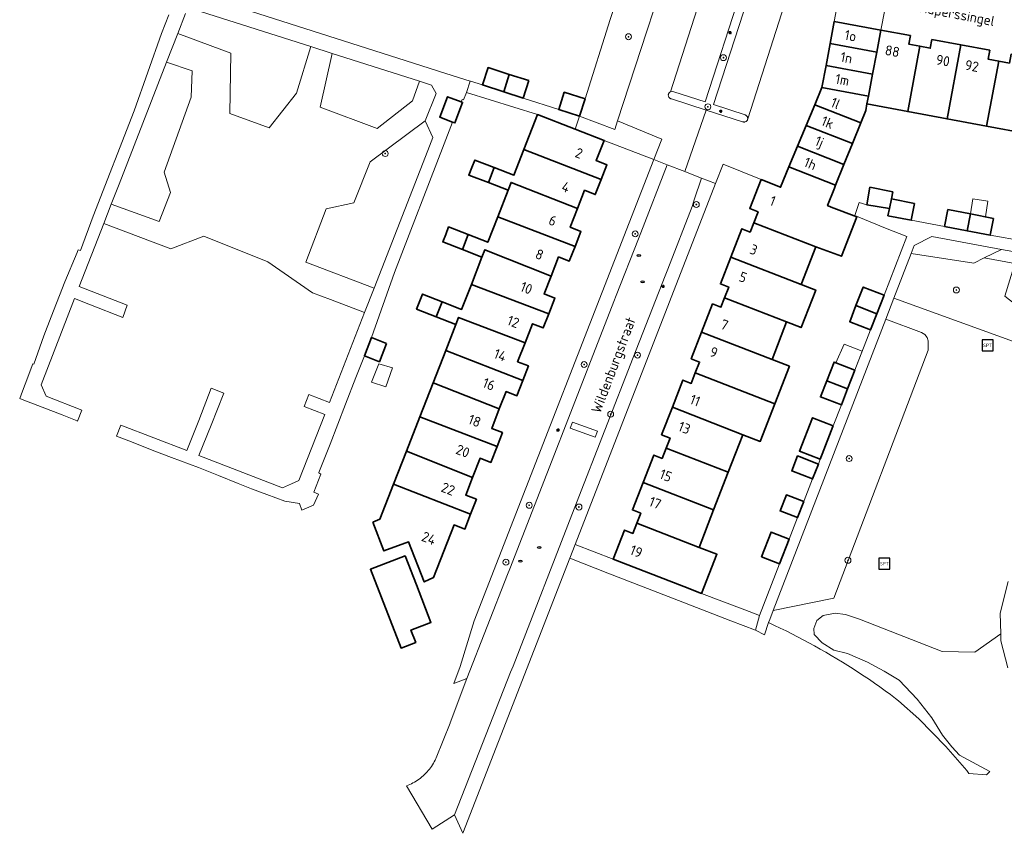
# Model space of a CAD drawing. Header units: metres. Extents: x 152610 to 160096, y 456114 to 462495.
# Tile 207 of 256: x 157007 to 157139, y 459596 to 459705. Entities that reach past the tile are written whole.
import ezdxf
from ezdxf.enums import TextEntityAlignment as Align

# ---------------------------------------------------------------- set-up
doc = ezdxf.new("R2010")
doc.units = ezdxf.units.M
doc.header["$LTSCALE"] = 0.5
doc.layers.get('0').update_dxf_attribs({"linetype": 'CONTINUOUS'})
for name, color, linetype, lineweight in [('B-PV-GR-BEPLANTING_CULTUUR_BOSPLANTSOEN-GV', 251, 'CONTINUOUS', 18), ('B-PV-GR-BEPLANTING_CULTUUR_HEESTERS-GV', 251, 'CONTINUOUS', 18), ('B-PV-GR-BOOM-S', 251, 'CONTINUOUS', 25), ('B-PV-IE-MEUBILAIR-S', 251, 'CONTINUOUS', 25), ('B-PV-IE-MEUBILAIR_WEGMEUBILAIR-S', 251, 'CONTINUOUS', 25), ('B-PV-OG-BEBOUWING-GV', 6, 'CONTINUOUS', 35), ('B-PV-OG-BEBOUWING-T18', 1, 'CONTINUOUS', 18), ('B-PV-OG-BEBOUWING_OVERBOUWING-GV', 251, 'CONTINUOUS', 18), ('B-PV-OG-TERREIN_BEGROEID-GV', 251, 'CONTINUOUS', 18), ('B-PV-OG-TOPOGRAFIE-T18', 1, 'CONTINUOUS', 18), ('B-PV-VH-GESLOTENVERHARDING_ASFALT-GV', 251, 'CONTINUOUS', 18), ('B-PV-VH-OPENVERHARDING_BETONSTRAATSTEEN-GV', 251, 'CONTINUOUS', 18), ('B-PV-VH-OPENVERHARDING_TEGEL-GV', 251, 'CONTINUOUS', 18)]:
    doc.layers.add(name, color=color, linetype=linetype, lineweight=lineweight)
doc.styles.add('NLCS-ISO', font='NLCS-ISO.ttf')
doc.styles.add('NLCS-ISO-M750-T18', font='NLCS-ISO.ttf', dxfattribs={"height": 1.35})

# ---------------------------------------------------------------- blocks, each defined once
blk = doc.blocks.new('SIE-MEUBILAIR_PAAL_LICHTMAST-SO')
for points in [[(-0.62, 0), (-1, 0)], [(-0.71, 0.71), (-0.44, 0.44)], [(0, 1), (0, 0.62)], [(0.44, 0.44), (0.71, 0.71)], [(1, 0), (0.62, 0)], [(-0.71, -0.71), (-0.44, -0.44)], [(0, -0.62), (0, -1)], [(0.44, -0.44), (0.71, -0.71)]]:
    blk.add_lwpolyline(points)
blk.add_circle((0, 0), 0.5)
blk = doc.blocks.new('SIE-MEUBILAIR_PUT_RIOOLPUT-SO')
blk.add_ellipse((0, 0), major_axis=(1.25, 0), ratio=0.54)
blk = doc.blocks.new('SIE-WEG_SPEELTOESTEL-SO')
at = {"flags": 128}
blk.add_lwpolyline([(-3.75, -3.75), (3.75, -3.75), (3.75, 3.75), (-3.75, 3.75)], close=True, dxfattribs=at)
at = {"style": 'NLCS-ISO'}
blk.add_text('SPT', height=2.25, dxfattribs=at).set_placement((0, 0), align=Align.MIDDLE_CENTER)
blk = doc.blocks.new('SGR-BOOM_GBKN-SO')
at = {"linetype": 'ByBlock', "lineweight": 18}
h = blk.add_hatch(color=0, dxfattribs=at)
h.dxf.hatch_style = 1
edge = h.paths.add_edge_path()
edge.add_arc((0, 0), 0.25, 0, 360)
at = {"color": 0, "linetype": 'ByBlock', "lineweight": 18}
for radius in [2, 0.25]:
    blk.add_circle((0, 0), radius, dxfattribs=at)
at = {"color": 0, "linetype": 'ByBlock', "lineweight": 18, "style": 'NLCS-ISO'}
blk.add_attdef('SOORT', (2.5, 0), '', height=1.5, dxfattribs=at)

msp = doc.modelspace()

# ---------------------------------------------------------------- linework, layer by layer
at = {"layer": 'B-PV-GR-BEPLANTING_CULTUUR_BOSPLANTSOEN-GV', "flags": 128}
for points in [[(157060.529, 459697.171), (157048.831, 459700.906), (157047.223, 459693.704), (157054.836, 459690.855), (157059.578, 459694.545)], [(157062.3, 459689.618), (157061.294, 459691.873), (157053.894, 459686.363), (157051.73, 459680.886), (157048.011, 459680.075), (157045.28, 459672.929), (157054.432, 459669.431), (157061.636, 459687.897)], [(157126.42, 459674.1), (157124.11, 459668.113), (157150.38, 459658.601), (157152.904, 459661.741), (157153.117, 459662.812), (157152.732, 459663.87), (157151.847, 459665.218), (157151.046, 459665.535), (157150.123, 459665.329), (157148.344, 459664.73), (157145.577, 459665.123), (157142.892, 459665.852), (157140.633, 459667.089), (157138.976, 459668.351), (157140.337, 459672.744), (157136.195, 459673.486), (157134.81, 459672.81)], [(157127.804, 459663.491), (157123.024, 459665.299), (157107.941, 459626.212), (157116.054, 459627.881), (157128.686, 459661.131), (157128.719, 459662.376), (157128.583, 459662.817), (157128.254, 459663.247)]]:
    msp.add_lwpolyline(points, close=True, dxfattribs=at)
at = {"layer": 'B-PV-GR-BEPLANTING_CULTUUR_HEESTERS-GV', "flags": 128}
msp.add_lwpolyline([(157116.878, 459709.243), (157116.11, 459705.21), (157122.367, 459704.043), (157123.363, 459709.32)], dxfattribs=at)
msp.add_lwpolyline([(157091.912, 459706.748), (157086.991, 459708.234), (157086.09, 459705.46), (157082.71, 459694.81), (157081.96, 459692.48), (157086.71, 459690.72), (157087.08, 459691.87), (157090.978, 459703.872)], close=True, dxfattribs=at)
at = {"layer": 'B-PV-OG-BEBOUWING-GV', "flags": 128}
for points in [[(157122.367, 459704.043), (157116.11, 459705.21), (157115.562, 459702.26), (157121.811, 459701.093)], [(157126.35, 459703.3), (157122.367, 459704.043), (157121.811, 459701.093), (157121.255, 459698.145), (157120.699, 459695.196), (157120.5, 459694.14), (157125.96, 459693.121), (157127.567, 459701.863), (157126.13, 459702.13)], [(157121.811, 459701.093), (157115.562, 459702.26), (157115.014, 459699.309), (157121.255, 459698.145)], [(157133.079, 459702.05), (157129.2, 459702.77), (157128.98, 459701.6), (157127.567, 459701.863), (157125.96, 459693.121), (157131.24, 459692.135)], [(157136.96, 459701.33), (157133.079, 459702.05), (157131.24, 459692.135), (157136.539, 459691.145), (157138.164, 459699.885), (157136.74, 459700.15)], [(157143.692, 459700.08), (157139.81, 459700.8), (157139.59, 459699.62), (157138.164, 459699.885), (157136.539, 459691.145), (157141.854, 459690.153)], [(157072.557, 459698.1), (157069.71, 459699.02), (157068.95, 459696.68), (157071.838, 459695.744)], [(157121.255, 459698.145), (157115.014, 459699.309), (157114.465, 459696.359), (157120.699, 459695.196)], [(157075.16, 459697.26), (157072.557, 459698.1), (157071.838, 459695.744), (157074.41, 459694.91)], [(157066.101, 459694.407), (157064.28, 459695.11), (157063.23, 459692.37), (157064.961, 459691.702), (157065.271, 459691.582), (157066.3, 459694.33)], [(157082.71, 459694.81), (157079.93, 459695.71), (157079.18, 459693.38), (157081.96, 459692.48)], [(157120.699, 459695.196), (157114.465, 459696.359), (157114.46, 459696.33), (157113.49, 459694.015), (157119.667, 459691.599), (157120.33, 459693.24), (157120.5, 459694.14)], [(157119.667, 459691.599), (157113.49, 459694.015), (157112.33, 459691.247), (157118.54, 459688.814)], [(157081.399, 459690.751), (157076.35, 459692.71), (157074.521, 459688.015), (157084.879, 459684.02), (157085.64, 459685.98), (157084.2, 459686.54), (157085.258, 459689.254)], [(157118.54, 459688.814), (157112.33, 459691.247), (157111.17, 459688.478), (157117.415, 459686.032)], [(157117.415, 459686.032), (157111.17, 459688.478), (157110.01, 459685.71), (157116.29, 459683.25)], [(157084.879, 459684.02), (157074.521, 459688.015), (157073.18, 459684.57), (157070.543, 459685.598), (157069.761, 459683.584), (157072.39, 459682.56), (157072.807, 459683.627), (157081.703, 459680.132), (157082.65, 459682.56), (157084.09, 459681.99)], [(157070.543, 459685.598), (157067.92, 459686.62), (157067.518, 459685.598), (157067.13, 459684.61), (157069.761, 459683.584)], [(157105.333, 459678.217), (157113.646, 459674.983), (157117.105, 459673.721), (157119.15, 459678.986), (157115.72, 459680.32), (157115.22, 459680.51), (157116.141, 459682.867), (157116.29, 459683.25), (157110.01, 459685.71), (157108.93, 459682.97), (157106.3, 459684), (157104.78, 459680.1), (157105.9, 459679.66)], [(157081.703, 459680.132), (157072.807, 459683.627), (157072.39, 459682.56), (157071.005, 459678.997), (157081.369, 459675.023), (157082.16, 459677.04), (157080.72, 459677.61)], [(157123.98, 459682.35), (157120.89, 459682.97), (157120.49, 459680.61), (157123.499, 459680.1), (157123.8, 459681.41)], [(157126.87, 459680.81), (157123.8, 459681.41), (157123.499, 459680.1), (157123.31, 459679.14), (157126.43, 459678.54)], [(157134.356, 459679.4), (157131.35, 459679.98), (157130.91, 459677.72), (157133.935, 459677.136)], [(157137.46, 459678.8), (157134.356, 459679.4), (157133.935, 459677.136), (157137.02, 459676.54)], [(157081.369, 459675.023), (157071.005, 459678.997), (157069.68, 459675.59), (157067.047, 459676.617), (157066.266, 459674.604), (157068.9, 459673.58), (157069.294, 459674.582), (157078.158, 459671.051), (157079.16, 459673.62), (157080.6, 459673.06)], [(157113.646, 459674.983), (157105.333, 459678.217), (157104.84, 459676.96), (157103.73, 459677.4), (157102.258, 459673.615), (157111.689, 459669.946)], [(157067.047, 459676.617), (157064.42, 459677.64), (157064.033, 459676.656), (157063.63, 459675.63), (157066.266, 459674.604)], [(157078.158, 459671.051), (157069.294, 459674.582), (157068.9, 459673.58), (157067.472, 459669.93), (157077.841, 459665.985), (157078.67, 459668.11), (157077.23, 459668.67)], [(157111.689, 459669.946), (157102.258, 459673.615), (157100.86, 459670.02), (157101.97, 459669.58), (157101.412, 459668.146), (157109.733, 459664.909), (157111.678, 459664.152), (157113.635, 459669.189)], [(157077.841, 459665.985), (157067.472, 459669.93), (157066.17, 459666.6), (157063.545, 459667.624), (157062.761, 459665.604), (157065.39, 459664.58), (157065.76, 459665.526), (157074.664, 459662.091), (157075.67, 459664.67), (157077.11, 459664.11)], [(157122.795, 459668.518), (157119.994, 459669.593), (157119.022, 459667.094), (157121.818, 459666.006)], [(157063.545, 459667.624), (157060.91, 459668.65), (157060.468, 459667.507), (157060.13, 459666.63), (157062.761, 459665.604)], [(157109.733, 459664.909), (157101.412, 459668.146), (157100.92, 459666.88), (157099.81, 459667.32), (157098.34, 459663.543), (157107.776, 459659.873)], [(157121.818, 459666.006), (157119.022, 459667.094), (157118.182, 459664.932), (157120.983, 459663.857)], [(157074.664, 459662.091), (157065.76, 459665.526), (157065.39, 459664.58), (157064.032, 459661.095), (157074.366, 459657.052), (157075.13, 459659.01), (157073.68, 459659.57)], [(157107.776, 459659.873), (157098.34, 459663.543), (157096.95, 459659.97), (157098.06, 459659.53), (157097.493, 459658.075), (157108.15, 459653.93), (157110.106, 459658.966)], [(157056.11, 459662.02), (157054.08, 459662.81), (157053.134, 459660.373), (157055.159, 459659.575)], [(157074.366, 459657.052), (157064.032, 459661.095), (157062.338, 459656.747), (157071.216, 459653.249), (157072.12, 459655.57), (157073.57, 459655.01)], [(157118.882, 459658.451), (157116.081, 459659.526), (157115.107, 459657.021), (157117.903, 459655.933)], [(157108.15, 459653.93), (157097.493, 459658.075), (157096.95, 459656.68), (157095.84, 459657.12), (157094.419, 459653.472), (157103.863, 459649.798), (157106.193, 459648.892)], [(157117.903, 459655.933), (157115.107, 459657.021), (157114.269, 459654.866), (157117.07, 459653.791)], [(157071.216, 459653.249), (157062.338, 459656.747), (157060.57, 459652.21), (157070.921, 459648.219), (157071.64, 459650.07), (157070.2, 459650.64)], [(157093.578, 459648.002), (157101.907, 459644.762), (157103.863, 459649.798), (157094.419, 459653.472), (157092.98, 459649.78), (157094.1, 459649.34)], [(157070.921, 459648.219), (157060.57, 459652.21), (157058.764, 459647.574), (157067.64, 459644.067), (157068.64, 459646.64), (157070.09, 459646.08)], [(157115.983, 459650.995), (157113.182, 459652.07), (157111.442, 459647.596), (157114.243, 459646.521), (157114.495, 459647.169), (157115.945, 459650.898)], [(157067.64, 459644.067), (157058.764, 459647.574), (157057.04, 459643.152), (157067.378, 459639.135), (157068.16, 459641.14), (157066.72, 459641.7)], [(157101.907, 459644.762), (157093.578, 459648.002), (157093.04, 459646.62), (157091.92, 459647.06), (157090.497, 459643.402), (157099.95, 459639.725)], [(157113.986, 459645.86), (157111.19, 459646.948), (157110.413, 459644.95), (157113.208, 459643.859)], [(157054.267, 459638.064), (157055.758, 459634.215), (157059.05, 459635.43), (157061.15, 459630.06), (157062.41, 459630.67), (157065.16, 459637.7), (157066.6, 459637.14), (157067.378, 459639.135), (157057.04, 459643.152), (157055.22, 459638.48)], [(157099.95, 459639.725), (157090.497, 459643.402), (157089.06, 459639.71), (157090.18, 459639.27), (157089.659, 459637.93), (157097.993, 459634.688)], [(157112.029, 459640.825), (157109.7, 459641.731), (157108.862, 459639.575), (157111.195, 459638.68)], [(157097.993, 459634.688), (157089.659, 459637.93), (157089.13, 459636.57), (157088.01, 459637.01), (157086.49, 459633.11), (157095.949, 459629.434), (157098.342, 459628.518), (157100.378, 459633.76)], [(157110.07, 459635.787), (157107.648, 459636.73), (157106.366, 459633.433), (157108.789, 459632.493)], [(157060.108, 459629.656), (157058.6, 459633.55), (157053.95, 459631.75), (157058.06, 459621.198), (157060.01, 459621.95), (157059.37, 459623.6), (157062.05, 459624.64)]]:
    msp.add_lwpolyline(points, close=True, dxfattribs=at)
at = {"layer": 'B-PV-OG-BEBOUWING_OVERBOUWING-GV', "flags": 128}
for points in [[(157136.686, 459681.109), (157134.676, 459681.405), (157134.366, 459679.398), (157136.364, 459679.012)], [(157119.869, 459660.991), (157117.424, 459661.934), (157116.317, 459659.435), (157118.882, 459658.451)], [(157056.914, 459658.756), (157055.056, 459659.309), (157054.093, 459656.832), (157056.024, 459656.223)]]:
    msp.add_lwpolyline(points, close=True, dxfattribs=at)
at = {"layer": 'B-PV-OG-TERREIN_BEGROEID-GV', "flags": 128}
for points in [[(157035.219, 459700.939), (157028.127, 459703.573), (157026.624, 459699.718), (157030.063, 459698.561), (157029.901, 459695.065), (157026.286, 459685.008), (157027.162, 459682.259), (157025.62, 459678.371), (157019.208, 459680.691), (157018.195, 459678.089), (157022.81, 459676.347), (157027.184, 459674.697), (157031.597, 459676.398), (157040.208, 459672.958), (157046.188, 459668.835), (157048.579, 459667.921), (157053.16, 459666.17), (157054.432, 459669.431), (157045.28, 459672.929), (157048.011, 459680.075), (157051.73, 459680.886), (157053.894, 459686.363), (157061.294, 459691.873), (157062.74, 459695.53), (157062.153, 459696.653), (157060.529, 459697.171), (157059.578, 459694.545), (157054.836, 459690.855), (157047.223, 459693.704), (157048.831, 459700.906), (157045.979, 459701.816), (157044.059, 459695.565), (157040.372, 459690.926), (157035.111, 459692.87)], [(157138.54, 459674.63), (157129.171, 459676.382), (157126.83, 459675.164), (157126.42, 459674.1), (157134.81, 459672.81), (157136.195, 459673.486)], [(157138.54, 459674.63), (157136.195, 459673.486), (157140.337, 459672.744), (157140.791, 459674.211)]]:
    msp.add_lwpolyline(points, close=True, dxfattribs=at)
msp.add_lwpolyline([(157150.38, 459658.601), (157124.11, 459668.113), (157123.024, 459665.299), (157127.804, 459663.491), (157128.254, 459663.247), (157128.583, 459662.817), (157128.719, 459662.376), (157128.686, 459661.131), (157116.054, 459627.881), (157107.941, 459626.212), (157107.48, 459625.018), (157107.319, 459624.599), (157108.101, 459624.235), (157108.879, 459623.863), (157109.654, 459623.484), (157110.426, 459623.098), (157111.193, 459622.705), (157111.957, 459622.305), (157112.718, 459621.898), (157113.474, 459621.484), (157114.227, 459621.062), (157114.976, 459620.634), (157115.72, 459620.199), (157116.461, 459619.757), (157117.198, 459619.308), (157117.93, 459618.852), (157118.658, 459618.389), (157119.382, 459617.92), (157120.101, 459617.444), (157120.816, 459616.962), (157121.526, 459616.473), (157122.232, 459615.977), (157122.933, 459615.475), (157123.63, 459614.966), (157124.322, 459614.451), (157124.731, 459614.141), (157127.469, 459611.69), (157131.09, 459607.986), (157133.87, 459604.762), (157134.166, 459604.392), (157136.538, 459604.186), (157136.96, 459604.647), (157132.922, 459606.854), (157131.873, 459607.937), (157130.601, 459609.519), (157129.173, 459611.86), (157127.237, 459614.359), (157124.808, 459616.873), (157122.817, 459618.108), (157120.565, 459619.288), (157117.887, 459620.447), (157116.068, 459620.889), (157114.504, 459621.888), (157113.432, 459623.019), (157113.369, 459623.812), (157113.782, 459624.879), (157114.638, 459625.569), (157116.245, 459625.879), (157117.638, 459625.672), (157119.489, 459625.056), (157130.58, 459620.729), (157134.97, 459620.653), (157138.42, 459623.09), (157138.37, 459625.888), (157139.423, 459630.13)], dxfattribs=at)
at = {"layer": 'B-PV-VH-GESLOTENVERHARDING_ASFALT-GV', "flags": 128}
msp.add_lwpolyline([(157086.71, 459690.72), (157081.96, 459692.48), (157081.399, 459690.751), (157085.258, 459689.254), (157091.91, 459686.7), (157093, 459689.42), (157087.08, 459691.87)], close=True, dxfattribs=at)
at = {"layer": 'B-PV-VH-OPENVERHARDING_BETONSTRAATSTEEN-GV', "flags": 128}
for points in [[(157103.59, 459709.195), (157098.83, 459694.41), (157094.59, 459695.756), (157094.371, 459695.808), (157094.151, 459695.757), (157094.096, 459695.726), (157094.045, 459695.688), (157094, 459695.644), (157093.96, 459695.595), (157093.928, 459695.541), (157093.902, 459695.484), (157093.883, 459695.423), (157093.873, 459695.361), (157093.87, 459695.298), (157093.875, 459695.235), (157093.889, 459695.173), (157093.909, 459695.113), (157093.938, 459695.057), (157093.973, 459695.005), (157094.014, 459694.957), (157094.062, 459694.915), (157094.114, 459694.879), (157094.17, 459694.851), (157094.229, 459694.829), (157094.291, 459694.815), (157094.3, 459694.814), (157098.959, 459693.317), (157098.966, 459693.315), (157103.826, 459691.754), (157103.884, 459691.732), (157103.945, 459691.718), (157104.007, 459691.711), (157104.07, 459691.713), (157104.131, 459691.722), (157104.191, 459691.739), (157104.249, 459691.764), (157104.302, 459691.796), (157104.351, 459691.835), (157104.395, 459691.879), (157104.433, 459691.929), (157104.464, 459691.983), (157104.481, 459692.022), (157104.5, 459692.081), (157104.511, 459692.143), (157104.514, 459692.205), (157104.509, 459692.267), (157104.496, 459692.328), (157104.476, 459692.387), (157104.448, 459692.443), (157104.413, 459692.495), (157104.372, 459692.541), (157104.326, 459692.583), (157104.274, 459692.618), (157104.218, 459692.646), (157104.177, 459692.661), (157099.91, 459694.04), (157106.19, 459713.38)], [(157110.966, 459712.245), (157104.511, 459692.143), (157104.5, 459692.081), (157104.481, 459692.022), (157104.464, 459691.983), (157104.433, 459691.929), (157104.395, 459691.879), (157104.351, 459691.835), (157104.302, 459691.796), (157104.249, 459691.764), (157104.191, 459691.739), (157104.131, 459691.722), (157104.07, 459691.713), (157104.007, 459691.711), (157103.945, 459691.718), (157103.884, 459691.732), (157103.826, 459691.754), (157098.966, 459693.315), (157098.959, 459693.317), (157096.09, 459685.058), (157096.187, 459685.02), (157098.34, 459684.17), (157100.215, 459683.473), (157101.219, 459686.051), (157106.3, 459684), (157108.93, 459682.97), (157110.01, 459685.71), (157111.17, 459688.478), (157112.33, 459691.247), (157113.49, 459694.015), (157114.46, 459696.33), (157114.465, 459696.359), (157115.014, 459699.309), (157115.562, 459702.26), (157116.11, 459705.21), (157116.878, 459709.243)], [(157106.19, 459713.38), (157099.91, 459694.04), (157104.177, 459692.661), (157104.218, 459692.646), (157104.274, 459692.618), (157104.326, 459692.583), (157104.372, 459692.541), (157104.413, 459692.495), (157104.448, 459692.443), (157104.476, 459692.387), (157104.496, 459692.328), (157104.509, 459692.267), (157104.514, 459692.205), (157104.511, 459692.143), (157110.966, 459712.245)], [(157091.912, 459706.748), (157090.978, 459703.872), (157087.08, 459691.87), (157093, 459689.42), (157091.91, 459686.7), (157093.73, 459685.99), (157096.09, 459685.058), (157098.959, 459693.317), (157094.3, 459694.814), (157094.291, 459694.815), (157094.229, 459694.829), (157094.17, 459694.851), (157094.114, 459694.879), (157094.062, 459694.915), (157094.014, 459694.957), (157093.973, 459695.005), (157093.938, 459695.057), (157093.909, 459695.113), (157093.889, 459695.173), (157093.875, 459695.235), (157093.87, 459695.298), (157093.873, 459695.361), (157093.883, 459695.423), (157093.902, 459695.484), (157093.928, 459695.541), (157093.96, 459695.595), (157094, 459695.644), (157094.045, 459695.688), (157094.096, 459695.726), (157094.151, 459695.757), (157098.937, 459710.686)]]:
    msp.add_lwpolyline(points, dxfattribs=at)
for points in [[(157103.59, 459709.195), (157098.937, 459710.686), (157094.151, 459695.757), (157094.371, 459695.808), (157094.59, 459695.756), (157098.83, 459694.41)], [(157096.09, 459685.058), (157093.73, 459685.99), (157090.178, 459676.879), (157089.863, 459676.073), (157086.899, 459668.469), (157086.584, 459667.662), (157079.539, 459649.593), (157079.226, 459648.79), (157072.614, 459631.832), (157072.305, 459631.039), (157066.87, 459617.1), (157064.619, 459611.16), (157064.613, 459611.143), (157062.775, 459606.482), (157062.727, 459606.377), (157062.621, 459606.161), (157062.508, 459605.949), (157062.388, 459605.741), (157062.262, 459605.537), (157062.128, 459605.337), (157061.988, 459605.142), (157061.842, 459604.951), (157061.689, 459604.766), (157061.53, 459604.585), (157061.365, 459604.41), (157061.195, 459604.241), (157061.019, 459604.077), (157060.838, 459603.92), (157060.651, 459603.768), (157060.46, 459603.623), (157060.264, 459603.484), (157060.063, 459603.352), (157059.858, 459603.226), (157059.649, 459603.108), (157059.436, 459602.996), (157059.22, 459602.892), (157059, 459602.795), (157058.797, 459602.713), (157062.23, 459596.91), (157065.2, 459598.85), (157072.74, 459617.95), (157073.07, 459618.75), (157081.27, 459639.85), (157081.58, 459640.67), (157089.15, 459660.13), (157093.46, 459671.11), (157093.797, 459671.98), (157097.06, 459680.4), (157097.353, 459681.262), (157098.34, 459684.17), (157096.187, 459685.02)], [(157080.723, 459650.67), (157081.014, 459651.481), (157084.362, 459650.282), (157084.071, 459649.47)], [(157084.362, 459650.282), (157081.014, 459651.481), (157080.723, 459650.67), (157084.071, 459649.47)]]:
    msp.add_lwpolyline(points, close=True, dxfattribs=at)
at = {"layer": 'B-PV-VH-OPENVERHARDING_TEGEL-GV', "flags": 128}
for points in [[(157030.327, 459706.813), (157045.979, 459701.816), (157048.831, 459700.906), (157060.529, 459697.171), (157062.153, 459696.653), (157062.74, 459695.53), (157061.294, 459691.873), (157062.3, 459689.618), (157061.636, 459687.897), (157054.432, 459669.431), (157053.16, 459666.17), (157048.461, 459654.126), (157045.675, 459655.176), (157045.053, 459653.571), (157045.052, 459653.568), (157047.821, 459652.495), (157044.367, 459643.651), (157043.371, 459643.22), (157042.151, 459642.692), (157030.965, 459647.026), (157032.598, 459651.059), (157034.301, 459655.366), (157032.6, 459656.013), (157030.929, 459651.72), (157029.358, 459647.663), (157020.495, 459651.078), (157019.921, 459649.598), (157021.923, 459648.823), (157024.681, 459647.743), (157027.284, 459646.725), (157030.89, 459645.38), (157033.576, 459644.306), (157036.24, 459643.24), (157038.024, 459642.561), (157040.056, 459641.772), (157042.492, 459640.886), (157044.417, 459640.595), (157044.731, 459639.66), (157046.336, 459640.328), (157046.986, 459641.842), (157046.37, 459642.097), (157047.277, 459644.515), (157047.027, 459644.663), (157047.049, 459644.707), (157047.83, 459646.73), (157048.53, 459648.54), (157049.569, 459651.207), (157050.61, 459653.88), (157052, 459657.45), (157053.134, 459660.373), (157054.08, 459662.81), (157057.182, 459671.533), (157063.834, 459688.809), (157064.961, 459691.702), (157063.23, 459692.37), (157064.28, 459695.11), (157066.101, 459694.407), (157066.235, 459694.73), (157066.429, 459694.67), (157066.81, 459695.67), (157067.295, 459697.205), (157064.047, 459698.237), (157059.721, 459699.612), (157034.77, 459707.54)], [(157026.908, 459706.063), (157025.964, 459703.585), (157022.259, 459693.213), (157016.775, 459679.114), (157015.076, 459674.498), (157014.777, 459674.594), (157014.69, 459674.364), (157014.633, 459674.204), (157012.965, 459670.284), (157011.146, 459665.592), (157010.17, 459663.07), (157008.823, 459659.251), (157008.7, 459659.3), (157007.66, 459656.57), (157007.298, 459655.615), (157006.936, 459654.66), (157007.279, 459654.513), (157009.952, 459653.479), (157012.638, 459652.44), (157014.656, 459651.637), (157014.69, 459651.624), (157015.264, 459653.098), (157010.479, 459654.965), (157009.804, 459656.461), (157014.287, 459668.039), (157016.419, 459667.184), (157020.744, 459665.509), (157021.36, 459667.146), (157014.912, 459669.652), (157018.195, 459678.089), (157019.208, 459680.691), (157020.259, 459683.393), (157026.624, 459699.718), (157028.127, 459703.573), (157029.167, 459706.241)], [(157141.53, 459675.74), (157137.02, 459676.54), (157133.935, 459677.136), (157130.91, 459677.72), (157126.43, 459678.54), (157123.31, 459679.14), (157123.499, 459680.1), (157120.49, 459680.61), (157119.47, 459680.92), (157118.89, 459679.17), (157122.995, 459677.504), (157125.84, 459676.35), (157122.795, 459668.518), (157121.818, 459666.006), (157120.983, 459663.857), (157118.882, 459658.451), (157117.903, 459655.933), (157117.07, 459653.791), (157115.983, 459650.995), (157115.945, 459650.898), (157114.495, 459647.169), (157114.243, 459646.521), (157113.986, 459645.86), (157113.208, 459643.859), (157112.087, 459640.976), (157112.029, 459640.825), (157111.195, 459638.68), (157110.07, 459635.787), (157108.789, 459632.493), (157107.177, 459628.346), (157106.09, 459625.55), (157105.569, 459623.589), (157106.77, 459622.986), (157107.319, 459624.599), (157107.48, 459625.018), (157107.941, 459626.212), (157123.024, 459665.299), (157124.11, 459668.113), (157126.42, 459674.1), (157126.83, 459675.164), (157129.171, 459676.382), (157138.54, 459674.63), (157140.791, 459674.211)], [(157139.423, 459630.13), (157138.37, 459625.888), (157138.42, 459623.09), (157138.436, 459622.173), (157139.383, 459618.529)]]:
    msp.add_lwpolyline(points, dxfattribs=at)
for points in [[(157067.375, 459697.18), (157067.295, 459697.205), (157066.81, 459695.67), (157076.35, 459692.71), (157081.399, 459690.751), (157081.96, 459692.48), (157079.18, 459693.38), (157074.41, 459694.91), (157071.838, 459695.744), (157068.95, 459696.68)], [(157093.73, 459685.99), (157091.91, 459686.7), (157067.83, 459624.84), (157065.968, 459618.71), (157065.138, 459616.426), (157066.87, 459617.1), (157072.305, 459631.039), (157072.614, 459631.832), (157079.226, 459648.79), (157079.539, 459649.593), (157086.584, 459667.662), (157086.899, 459668.469), (157089.863, 459676.073), (157090.178, 459676.879)], [(157100.215, 459683.473), (157098.34, 459684.17), (157097.353, 459681.262), (157097.06, 459680.4), (157093.797, 459671.98), (157093.46, 459671.11), (157089.15, 459660.13), (157081.58, 459640.67), (157081.27, 459639.85), (157073.07, 459618.75), (157072.74, 459617.95), (157065.2, 459598.85), (157066.32, 459596.359), (157080.666, 459633.227), (157081.391, 459635.092)], [(157105.569, 459623.589), (157106.09, 459625.55), (157104.13, 459626.302), (157098.342, 459628.518), (157095.949, 459629.434), (157086.49, 459633.11), (157081.391, 459635.092), (157080.666, 459633.227), (157085.78, 459631.239), (157095.22, 459627.57), (157102.27, 459624.859)]]:
    msp.add_lwpolyline(points, close=True, dxfattribs=at)

# ---------------------------------------------------------------- block references
at = {"layer": 'B-PV-GR-BOOM-S', "xscale": 0.2, "yscale": 0.2, "zscale": 0.2}
for p in [(157088.536, 459703.145), (157101.26, 459700.34), (157099.18, 459693.76), (157055.929, 459687.484), (157097.628, 459680.654), (157089.432, 459676.721), (157132.482, 459669.196), (157089.743, 459660.465), (157082.588, 459659.202), (157086.147, 459652.545), (157118.11, 459646.595), (157075.23, 459640.333), (157081.891, 459640.101), (157072.11, 459632.701), (157117.953, 459632.96)]:
    msp.add_blockref('SGR-BOOM_GBKN-SO', p, dxfattribs=at)
at = {"layer": 'B-PV-IE-MEUBILAIR-S', "xscale": 0.2, "yscale": 0.2, "zscale": 0.2}
for name, p in [('SIE-MEUBILAIR_PAAL_LICHTMAST-SO', (157102.134, 459703.709)), ('SIE-MEUBILAIR_PAAL_LICHTMAST-SO', (157100.904, 459693.162)), ('SIE-MEUBILAIR_PUT_RIOOLPUT-SO', (157089.92, 459673.81)), ('SIE-MEUBILAIR_PUT_RIOOLPUT-SO', (157090.43, 459670.28)), ('SIE-MEUBILAIR_PAAL_LICHTMAST-SO', (157093.179, 459669.682)), ('SIE-MEUBILAIR_PAAL_LICHTMAST-SO', (157079.081, 459650.425)), ('SIE-MEUBILAIR_PUT_RIOOLPUT-SO', (157076.58, 459634.68)), ('SIE-MEUBILAIR_PUT_RIOOLPUT-SO', (157074.05, 459632.83))]:
    msp.add_blockref(name, p, dxfattribs=at)
at = {"layer": 'B-PV-IE-MEUBILAIR_WEGMEUBILAIR-S', "xscale": 0.2, "yscale": 0.2, "zscale": 0.2}
for p in [(157136.667, 459661.772), (157122.833, 459632.509)]:
    msp.add_blockref('SIE-WEG_SPEELTOESTEL-SO', p, dxfattribs=at)

# ---------------------------------------------------------------- texts
at = {"layer": 'B-PV-OG-BEBOUWING-T18', "style": 'NLCS-ISO-M750-T18'}
for s, rotation, p in [('1o', 349.5, (157118.294, 459703.278)), ('88', 349.5, (157123.9, 459701.214)), ('1n', 349.5, (157117.746, 459700.328)), ('90', 349.5, (157130.683, 459699.952)), ('92', 349.5, (157134.563, 459699.232)), ('1m', 349.5, (157117.197, 459697.377)), ('1l', 337.4, (157116.286, 459694.227)), ('1k', 337.3, (157115.216, 459691.665)), ('1j', 337.3, (157114.056, 459688.897)), ('2', 338.8, (157081.907, 459687.541)), ('1h', 337.3, (157112.896, 459686.128)), ('4', 338.7, (157080.132, 459682.991)), ('1', 338.7, (157107.869, 459681.142)), ('6', 338.6, (157078.378, 459678.495)), ('3', 338.7, (157105.324, 459674.601)), ('8', 338.6, (157076.61, 459673.962)), ('5', 338.7, (157103.889, 459670.911)), ('10', 338.7, (157074.853, 459669.458)), ('12', 338.7, (157073.092, 459664.941)), ('7', 338.7, (157101.405, 459664.525)), ('14', 338.7, (157071.345, 459660.463)), ('9', 338.7, (157099.975, 459660.85)), ('16', 338.7, (157069.827, 459656.569)), ('11', 338.7, (157097.459, 459654.389)), ('18', 338.7, (157067.914, 459651.659)), ('13', 338.7, (157096.029, 459650.718)), ('20', 338.7, (157066.33, 459647.598)), ('15', 338.7, (157093.538, 459644.325)), ('22', 338.7, (157064.358, 459642.529)), ('17', 338.7, (157092.108, 459640.649)), ('24', 338.7, (157061.777, 459635.918)), ('19', 338.7, (157089.579, 459634.152))]:
    msp.add_text(s, height=1.35, rotation=rotation, dxfattribs=at).set_placement(p, align=Align.MIDDLE)
at = {"layer": 'B-PV-OG-TOPOGRAFIE-T18', "style": 'NLCS-ISO-M750-T18'}
for s, rotation, p in [('Kuperssingel', 349.1, (157132.578, 459705.977)), ('Wildenburgstraat', 69.3, (157086.698, 459659.059))]:
    msp.add_text(s, height=1.35, rotation=rotation, dxfattribs=at).set_placement(p, align=Align.MIDDLE)

doc.saveas('drawing.dxf')
